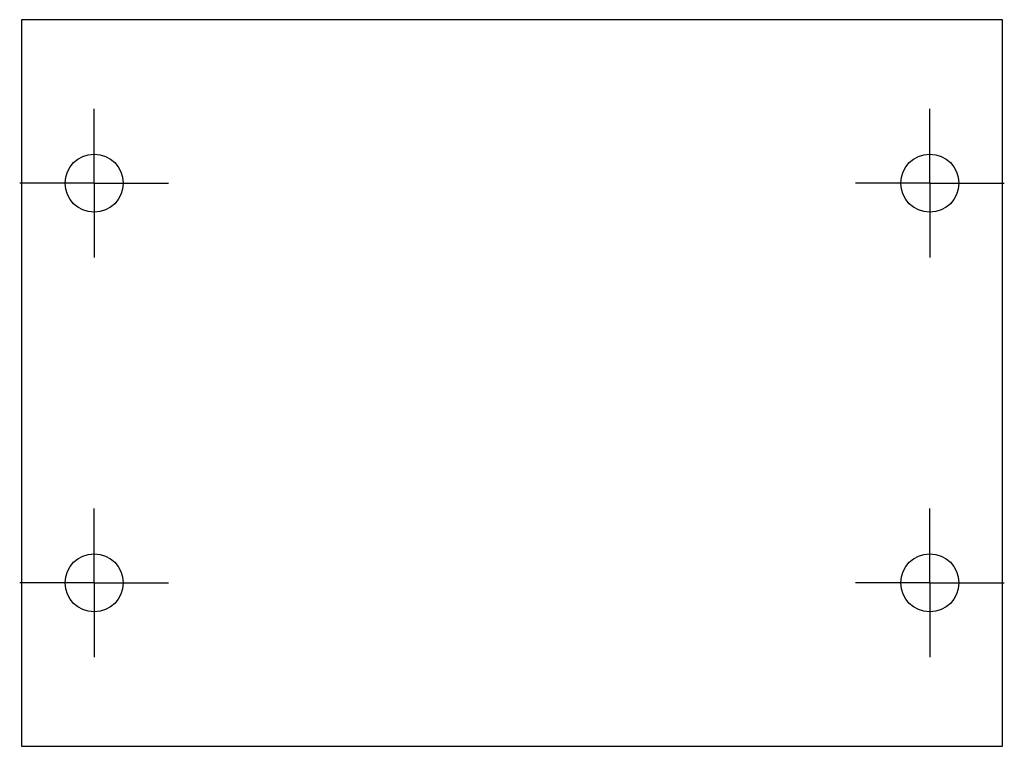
# Model space of a CAD drawing. Extents: x 236 to 507, y 194 to 394.
import ezdxf

# ---------------------------------------------------------------- set-up
doc = ezdxf.new("R2010")
doc.units = 0
doc.layers.get('0').update_dxf_attribs({"linetype": 'CONTINUOUS'})

# ---------------------------------------------------------------- blocks, each defined once
blk = doc.blocks.new('SW_CENTERMARKSYMBOL_0')
at = {"color": 0, "linetype": 'CONTINUOUS'}
for p, q in [((0, 12.5), (0, 20.5)), ((0, 0), (0, 12.5)), ((-12.5, 0), (-20.5, 0)), ((0, 0), (-12.5, 0)), ((0, 0), (0, -12.5)), ((0, 0), (12.5, 0)), ((12.5, 0), (20.5, 0)), ((0, -12.5), (0, -20.5))]:
    blk.add_line(p, q, dxfattribs=at)
blk = doc.blocks.new('SW_CENTERMARKSYMBOL_1')
at = {"color": 0, "linetype": 'CONTINUOUS'}
for p, q in [((0, 12.5), (0, 20.5)), ((0, 0), (0, 12.5)), ((-12.5, 0), (-20.5, 0)), ((0, 0), (-12.5, 0)), ((0, 0), (0, -12.5)), ((0, 0), (12.5, 0)), ((12.5, 0), (20.5, 0)), ((0, -12.5), (0, -20.5))]:
    blk.add_line(p, q, dxfattribs=at)
blk = doc.blocks.new('SW_CENTERMARKSYMBOL_2')
at = {"color": 0, "linetype": 'CONTINUOUS'}
for p, q in [((0, 12.5), (0, 20.5)), ((0, 0), (0, 12.5)), ((-12.5, 0), (-20.5, 0)), ((0, 0), (-12.5, 0)), ((0, 0), (0, -12.5)), ((0, 0), (12.5, 0)), ((12.5, 0), (20.5, 0)), ((0, -12.5), (0, -20.5))]:
    blk.add_line(p, q, dxfattribs=at)
blk = doc.blocks.new('SW_CENTERMARKSYMBOL_3')
at = {"color": 0, "linetype": 'CONTINUOUS'}
for p, q in [((0, 12.5), (0, 20.5)), ((0, 0), (0, 12.5)), ((-12.5, 0), (-20.5, 0)), ((0, 0), (-12.5, 0)), ((0, 0), (0, -12.5)), ((0, 0), (12.5, 0)), ((12.5, 0), (20.5, 0)), ((0, -12.5), (0, -20.5))]:
    blk.add_line(p, q, dxfattribs=at)

msp = doc.modelspace()

# ---------------------------------------------------------------- linework, layer by layer
at = {"color": 7, "linetype": 'CONTINUOUS'}
for p, q in [((506.71, 393.81), (236.71, 393.81)), ((236.71, 393.81), (236.71, 193.81)), ((506.71, 193.81), (506.71, 393.81)), ((236.71, 193.81), (506.71, 193.81))]:
    msp.add_line(p, q, dxfattribs=at)
for centre in [(256.71, 348.81), (486.71, 348.81), (256.71, 238.81), (486.71, 238.81)]:
    msp.add_circle(centre, 8, dxfattribs=at)

# ---------------------------------------------------------------- block references
for name, p in [('SW_CENTERMARKSYMBOL_0', (256.71, 348.81)), ('SW_CENTERMARKSYMBOL_1', (486.71, 348.81)), ('SW_CENTERMARKSYMBOL_3', (256.71, 238.81)), ('SW_CENTERMARKSYMBOL_2', (486.71, 238.81))]:
    msp.add_blockref(name, p, dxfattribs=at)

doc.saveas('drawing.dxf')
